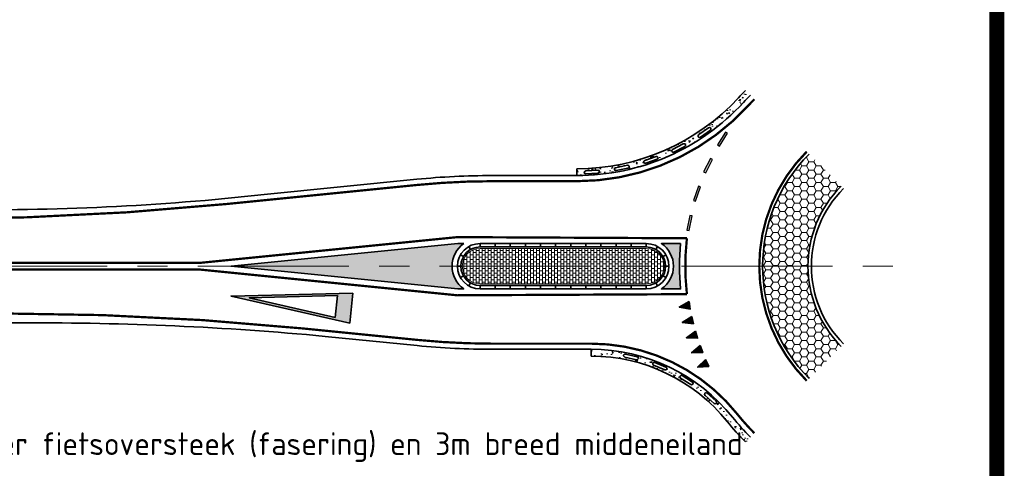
# Model space of a CAD drawing. Header units: metres. Extents: x -699 to 2316, y -1199 to 781.
# Tile 65 of 256: x 867 to 932, y -644 to -614. Entities that reach past the tile are written whole.
import ezdxf

# ---------------------------------------------------------------- set-up
doc = ezdxf.new("R2010")
doc.units = ezdxf.units.M
doc.linetypes.add('AM-AS', pattern=[16, 10, -2, 2, -2])
doc.linetypes.add('VH-RWSBAND', pattern=[24, 10, -2, 2, -2, 2, -2, 2, -2])
for name, color, linetype, lineweight in [('B-WE-AM-AS-G', 10, 'AM-AS', 18), ('N-WE-VH-KANTOPSLUITING_TROTTOIRBAND_RWS-G', 210, 'VH-RWSBAND', 35), ('N-WE-VH-KANTVERHARDING-G', 210, 'Continuous', 35), ('N-WE-VH-STOOTBAND-G', 7, 'Continuous', 35), ('N-WE-VH-VERHARDING_ASFALT_CONSTRUCTIE-A', 252, 'Continuous', 18), ('N-WE-VH-VERHARDING_BETON-G', 252, 'Continuous', 35), ('N-WE-VH-VERHARDING_BETONSTRAATSTEEN-A', 252, 'Continuous', 18), ('N-WE-VW-MARKERING_DWARS_DRIEHOEK_5070-G', 7, 'VW-HAAIETAND70-L-N', 35), ('N-WE-VW-MARKERING_LANGS-S', 7, 'Continuous', 25), ('N-WE-VW-MARKERING_LANGS_STREEP_DOORGETROKKEN_010-G', 7, 'Continuous', 13), ('N-WE-VW-MARKERING_LANGS_STREEP_DOORGETROKKEN_015-G', 7, 'Continuous', 13), ('N-WE-VW-MARKERING_PUNTSTUK-G', 7, 'Continuous', 35), ('N-WE-VW-MARKERING_SYMBOOL-G', 7, 'Continuous', 35)]:
    doc.layers.add(name, color=color, linetype=linetype, lineweight=lineweight)
doc.layers.add('X-XX-AL-HULPLIJN-G', color=7, linetype='Continuous', lineweight=18, plot=False)
doc.styles.add('NLCS-ISO Standaard', font='NLCS-ISO.ttf')
doc.linetypes.add('VW-HAAIETAND70-L-N', pattern='A,0,-0.5,[149,NLCS.SHX,S=1,R=0,X=-0.625,Y=0],-0.5', length=1)
pattern_1 = [(0, (-415.3106068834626, -584.3071553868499), (0.2, 0.15), [0.2, -0.2]), (90, (-415.3106068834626, -584.3071553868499), (-0.2, 1.224646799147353e-17), [])]

# ---------------------------------------------------------------- blocks, each defined once
blk = doc.blocks.new('VW8000')
h = blk.add_hatch(color=256)
h.paths.add_polyline_path([(-0.9999999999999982, 7.999999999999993), (-2.664535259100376e-15, 1.4210854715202e-14), (0.9999999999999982, 7.999999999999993)])
h.paths.add_polyline_path([(0.7238326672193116, 6.999999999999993), (-1.77635683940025e-15, 1.209338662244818), (-0.7238326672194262, 6.999999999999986)], flags=16)
for points in [[(-0.9999999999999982, 7.999999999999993), (-2.664535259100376e-15, 1.4210854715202e-14), (0.9999999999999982, 7.999999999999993)], [(0.7238326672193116, 6.999999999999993), (-1.77635683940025e-15, 1.209338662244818), (-0.7238326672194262, 6.999999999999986)]]:
    blk.add_lwpolyline(points, close=True)
blk = doc.blocks.new('NLCS_Haai70')
at = {"linetype": 'Continuous'}
blk.add_hatch(color=256, dxfattribs=at).paths.add_polyline_path([(-0.25, 0), (0.2499999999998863, 2.273736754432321e-13), (2.842170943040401e-14, -0.7000000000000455)])
blk.add_lwpolyline([(-0.25, 0), (0.2499999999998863, 2.273736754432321e-13), (2.842170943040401e-14, -0.7000000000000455)], close=True, dxfattribs=at)
blk = doc.blocks.new('N-SVW-MARKERING_LANGS_STREEP_11_015')
blk.add_hatch(color=256).paths.add_polyline_path([(0, 0.07499999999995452), (-1.387778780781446e-17, -0.0750000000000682), (0.9999999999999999, -0.0750000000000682), (0.9999999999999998, 0.07499999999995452)])
at = {"flags": 128}
blk.add_lwpolyline([(-1.387778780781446e-17, -0.0750000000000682), (1, -0.0750000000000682), (1, 0.07499999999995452), (0, 0.07499999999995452)], close=True, dxfattribs=at)
blk = doc.blocks.new('NLCS_Rotondepoot_7.5_R16_2vbofo (2)')
at = {"layer": 'N-WE-VH-VERHARDING_ASFALT_CONSTRUCTIE-A'}
h = blk.add_hatch(dxfattribs=at)
h.set_pattern_fill('AR-CONC', color=256, scale=0.005, angle=180, style=0)
h.set_pattern_definition([(230.0000000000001, (-414.5582712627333, -584.3071553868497), (-0.9109233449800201, 0.07969542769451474), [0.09525, -1.04775]), (175.0000000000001, (-414.5582712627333, -584.3071553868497), (0.1762171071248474, -0.9552842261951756), [0.0762, -0.83820292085]), (280.4514447, (-414.6341812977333, -584.3005141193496), (-0.7347062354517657, -0.875588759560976), [0.08095004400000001, -0.890451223]), (226.1842000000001, (-414.5582712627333, -584.5611553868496), (-1.35539520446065, 0.2102116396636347), [0.142875, -1.571625]), (276.6355576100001, (-414.6712207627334, -584.5436378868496), (-1.187020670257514, -1.237130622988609), [0.1214251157, -1.3356780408]), (171.1841511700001, (-414.5582712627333, -584.5611553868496), (-1.187020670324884, -1.237130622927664), [0.11429983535, -1.2572986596]), (201, (-414.6852712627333, -584.4976553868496), (-0.7580719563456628, 0.5113259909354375), [0.09525, -1.04775]), (146, (-414.6852712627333, -584.4976553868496), (-0.3090101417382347, -0.9209398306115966), [0.0762, -0.8382]), (251.4514450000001, (-414.7484439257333, -584.4550448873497), (-1.067082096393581, -0.409613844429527), [0.08095004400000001, -0.8904496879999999]), (217.5000000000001, (-414.5582712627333, -584.3071553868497), (-0.01544301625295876, -0.4227751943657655), [0, -0.82804, 0, -0.8509000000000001, 0, -0.8413750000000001]), (187.5, (-414.5582712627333, -584.3071553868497), (-0.3340983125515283, -0.5009028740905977), [0, -0.48514, 0, -0.80899, 0, -0.320675]), (147.5, (-414.2750612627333, -584.3071553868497), (-0.677952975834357, 0.0286437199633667), [0, -0.3174999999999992, 0, -0.9905999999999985, 0, -1.314449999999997]), (137.5, (-414.1480612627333, -584.3071553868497), (-0.7406459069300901, -0.1271324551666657), [0, -0.41275, 0, -0.65786, 0, -0.93345])])
edge = h.paths.add_edge_path()
edge.add_arc((1.866737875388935e-10, -1.837179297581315e-10), 16.00000000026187, 135.0000000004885, 137.3576900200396, ccw=False)
edge.add_line((-11.31370849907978, 11.31370849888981), (-11.63190655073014, 11.63190655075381))
edge.add_arc((7.486534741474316e-06, -7.184656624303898e-06), 16.45001037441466, 135.0000007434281, 137.3575260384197)
edge.add_arc((-22.80350850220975, 21.00000000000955), 14.55000000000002, 269.9999999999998, 317.357874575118, ccw=False)
edge.add_line((-22.80350850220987, 6.450000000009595), (-22.80350850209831, 6.225000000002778))
edge.add_line((-22.80350850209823, 6.225000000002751), (-22.80350850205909, 6.146185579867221))
edge.add_line((-22.80350850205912, 6.146185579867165), (-22.8035085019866, 5.999999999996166))
edge.add_arc((-22.8035085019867, 20.99999999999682), 15.0000000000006, 270.0000000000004, 317.357690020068)
edge = h.paths.add_edge_path(flags=16)
edge.add_line((-22.21010811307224, 6.306536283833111), (-21.41193356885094, 6.360549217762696))
edge.add_arc((-21.40518195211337, 6.260777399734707), 0.1000000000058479, -86.12866354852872, 93.87133645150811, ccw=False)
edge.add_line((-21.39843033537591, 6.161005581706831), (-22.19660487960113, 6.106992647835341))
edge.add_arc((-22.20335649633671, 6.206764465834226), 0.09999999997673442, 93.87133645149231, 273.87133645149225, ccw=False)
edge = h.paths.add_edge_path(flags=16)
edge.add_line((-20.23595269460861, 6.520440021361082), (-19.4523318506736, 6.681493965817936))
edge.add_arc((-19.43220010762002, 6.583541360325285), 0.1000000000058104, -78.38599064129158, 101.61400935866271, ccw=False)
edge.add_line((-19.41206836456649, 6.485588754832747), (-20.19568920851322, 6.324534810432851))
edge.add_arc((-20.21582095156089, 6.422487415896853), 0.09999999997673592, 101.61400935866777, 281.6140093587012, ccw=False)
edge = h.paths.add_edge_path(flags=16)
edge.add_line((-18.30861339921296, 6.998360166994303), (-17.55383458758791, 7.263518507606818))
edge.add_arc((-17.52068979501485, 7.169171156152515), 0.1000000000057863, -70.6433177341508, 109.35668226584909, ccw=False)
edge.add_line((-17.48754500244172, 7.074823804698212), (-18.24232381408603, 6.809665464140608))
edge.add_arc((-18.2754686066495, 6.904012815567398), 0.09999999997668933, 109.3566822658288, 289.35668226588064, ccw=False)
edge = h.paths.add_edge_path(flags=16)
edge.add_line((-16.46323281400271, 7.731582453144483), (-15.7510584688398, 8.0960103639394))
edge.add_arc((-15.70550497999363, 8.006988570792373), 0.1000000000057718, -62.90064482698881, 117.09935517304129, ccw=False)
edge.add_line((-15.65995149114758, 7.917966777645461), (-16.37212583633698, 7.553538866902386))
edge.add_arc((-16.41767932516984, 7.642560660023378), 0.09999999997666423, 117.09935517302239, 297.09935517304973, ccw=False)
edge = h.paths.add_edge_path(flags=16)
edge.add_line((-14.73345911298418, 8.706737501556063), (-14.07687483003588, 9.163790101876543))
edge.add_arc((-14.01974325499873, 9.081717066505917), 0.1000000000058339, -55.15797191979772, 124.84202808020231, ccw=False)
edge.add_line((-13.9626116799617, 8.99964403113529), (-14.61919596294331, 8.542591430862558))
edge.add_arc((-14.67632753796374, 8.62466446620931), 0.09999999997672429, 124.84202808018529, 304.8420280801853, ccw=False)
h = blk.add_hatch(dxfattribs=at)
h.set_pattern_fill('HONEY', color=256, scale=0.1, angle=180, style=0)
h.set_pattern_definition([(180, (0, 0), (-0.4762500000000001, -0.2749630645), [0.3175, -0.635]), (299.9999999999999, (0, 0), (0.4762499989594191, -0.2749630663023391), [0.3175, -0.635]), (240, (0, 0), (-1.040580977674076e-09, -0.5499261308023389), [-0.635, 0.3175])])
h.paths.add_polyline_path([(-5.303300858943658, 5.303300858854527), (-7.424621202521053, 7.424621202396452, 0.1989123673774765), (-10.5, 0), (-7.5, 0, -0.1989123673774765)])
h.paths.add_polyline_path([(-7.5, 0), (-10.5, 0, 0.198912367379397), (-7.424621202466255, -7.424621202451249), (-5.303300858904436, -5.303300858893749, -0.198912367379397)])
h = blk.add_hatch(dxfattribs=at)
h.set_pattern_fill('AR-CONC', color=256, scale=0.005, angle=180, style=0)
h.set_pattern_definition([(230.0000000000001, (-414.7011140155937, -584.30715538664), (-0.9109233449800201, 0.07969542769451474), [0.09525, -1.04775]), (175.0000000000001, (-414.7011140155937, -584.30715538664), (0.1762171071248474, -0.9552842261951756), [0.0762, -0.83820292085]), (280.4514447, (-414.7770240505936, -584.30051411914), (-0.7347062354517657, -0.875588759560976), [0.08095004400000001, -0.890451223]), (226.1842000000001, (-414.7011140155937, -584.5611553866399), (-1.35539520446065, 0.2102116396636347), [0.142875, -1.571625]), (276.6355576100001, (-414.8140635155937, -584.54363788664), (-1.187020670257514, -1.237130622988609), [0.1214251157, -1.3356780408]), (171.1841511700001, (-414.7011140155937, -584.5611553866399), (-1.187020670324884, -1.237130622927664), [0.11429983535, -1.2572986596]), (201, (-414.8281140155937, -584.4976553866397), (-0.7580719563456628, 0.5113259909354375), [0.09525, -1.04775]), (146, (-414.8281140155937, -584.4976553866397), (-0.3090101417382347, -0.9209398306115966), [0.0762, -0.8382]), (251.4514450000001, (-414.8912866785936, -584.4550448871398), (-1.067082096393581, -0.409613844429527), [0.08095004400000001, -0.8904496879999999]), (217.5000000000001, (-414.7011140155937, -584.30715538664), (-0.01544301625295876, -0.4227751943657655), [0, -0.82804, 0, -0.8509000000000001, 0, -0.8413750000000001]), (187.5, (-414.7011140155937, -584.30715538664), (-0.3340983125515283, -0.5009028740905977), [0, -0.48514, 0, -0.80899, 0, -0.320675]), (147.5, (-414.4179040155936, -584.30715538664), (-0.677952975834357, 0.0286437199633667), [0, -0.3174999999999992, 0, -0.9905999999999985, 0, -1.314449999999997]), (137.5, (-414.2909040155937, -584.30715538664), (-0.7406459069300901, -0.1271324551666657), [0, -0.41275, 0, -0.65786, 0, -0.93345])])
edge = h.paths.add_edge_path()
edge.add_line((-21.85749299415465, -5.499999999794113), (-21.85749299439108, -5.725000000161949))
edge.add_line((-21.85749299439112, -5.725000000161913), (-21.85749299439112, -5.837620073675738))
edge.add_line((-21.85749299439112, -5.837620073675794), (-21.85749299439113, -5.950000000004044))
edge.add_arc((-21.85749299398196, -17.49999999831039), 11.54999999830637, 38.682187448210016, 90.00000000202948, ccw=False)
edge.add_arc((1.591615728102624e-12, 1.477928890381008e-12), 16.45000000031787, 218.6821874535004, 224.9999999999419)
edge.add_line((-11.63190655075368, -11.63190655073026), (-11.31370849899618, -11.31370849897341))
edge.add_arc((1.477928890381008e-12, 1.250555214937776e-12), 16.00000000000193, 218.6821874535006, 224.9999999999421, ccw=False)
edge.add_arc((-21.85749299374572, -17.49999999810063), 11.99999999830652, 38.68218744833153, 90.00000000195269)
edge = h.paths.add_edge_path(flags=16)
edge.add_line((-19.58082614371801, -5.812964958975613), (-18.80116866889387, -5.992225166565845))
edge.add_arc((-18.82357619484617, -6.089682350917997), 0.1000000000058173, -102.94850606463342, 77.05149393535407, ccw=False)
edge.add_line((-18.84598372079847, -6.187139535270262), (-19.62564119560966, -6.007879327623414))
edge.add_arc((-19.60323366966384, -5.910422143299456), 0.09999999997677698, 77.05149393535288, 257.0514939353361, ccw=False)
edge = h.paths.add_edge_path(flags=16)
edge.add_line((-17.64206637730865, -6.364463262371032), (-16.90381869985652, -6.672668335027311))
edge.add_arc((-16.94234433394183, -6.764949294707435), 0.1000000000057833, -112.65965513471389, 67.34034486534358, ccw=False)
edge.add_line((-16.98086996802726, -6.857230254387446), (-17.71911764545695, -6.549025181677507))
edge.add_arc((-17.68059201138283, -6.456744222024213), 0.09999999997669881, 67.34034486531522, 247.3403448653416, ccw=False)
edge = h.paths.add_edge_path(flags=16)
edge.add_line((-15.82411513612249, -7.235091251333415), (-15.148434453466, -7.663408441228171))
edge.add_arc((-15.2019741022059, -7.74786852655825), 0.1000000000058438, -122.3708042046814, 57.629195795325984, ccw=False)
edge.add_line((-15.25551375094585, -7.832328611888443), (-15.93119443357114, -7.40401142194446))
edge.add_arc((-15.87765478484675, -7.319551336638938), 0.09999999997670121, 57.6291957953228, 237.6291957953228, ccw=False)
edge = h.paths.add_edge_path(flags=16)
edge.add_line((-14.17907248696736, -8.399897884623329), (-13.58532290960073, -8.936052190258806))
edge.add_arc((-13.65234219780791, -9.010270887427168), 0.10000000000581, -132.08195327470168, 47.918046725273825, ccw=False)
edge.add_line((-13.71936148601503, -9.08448958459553), (-14.3131110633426, -8.548335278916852))
edge.add_arc((-14.24609177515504, -8.47411658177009), 0.09999999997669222, 47.918046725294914, 227.9180467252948, ccw=False)
at = {"layer": 'N-WE-VH-VERHARDING_BETONSTRAATSTEEN-A'}
h = blk.add_hatch(dxfattribs=at)
h.set_pattern_fill('VB-KLINKERVERHARDING', color=256, scale=0.2, style=0, pattern_type=2)
h.set_pattern_definition(pattern_1)
edge = h.paths.add_edge_path()
edge.add_line((-25.37499999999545, -1.174999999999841), (-18.19999999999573, -1.174999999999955))
edge.add_arc((-18.19999999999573, 1.13686837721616e-13), 1.175000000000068, 270, 450)
edge.add_line((-18.19999999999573, 1.175000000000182), (-25.37499999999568, 1.174999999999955))
edge.add_line((-25.37499999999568, 1.174999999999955), (-29.19999999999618, 1.175000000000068))
edge.add_arc((-29.19999999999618, 0), 1.175000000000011, 90, 270)
edge.add_line((-29.19999999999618, -1.174999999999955), (-25.37499999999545, -1.174999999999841))
h = blk.add_hatch(dxfattribs=at)
h.set_pattern_fill('VB-KLINKERVERHARDING', color=256, scale=0.2, style=0, pattern_type=2)
h.set_pattern_definition(pattern_1)
edge = h.paths.add_edge_path()
edge.add_line((-25.37499999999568, 1.174999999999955), (-25.37499999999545, -1.174999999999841))
edge.add_line((-25.37499999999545, -1.174999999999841), (-18.19999999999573, -1.174999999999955))
edge.add_arc((-18.19999999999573, 1.13686837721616e-13), 1.175000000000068, 270, 450)
edge.add_line((-18.19999999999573, 1.175000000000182), (-25.37499999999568, 1.174999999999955))
at = {"layer": 'N-WE-VW-MARKERING_PUNTSTUK-G'}
h = blk.add_hatch(color=256, dxfattribs=at)
edge = h.paths.add_edge_path()
edge.add_line((-30.28282039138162, 1.500000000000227), (-30.6825435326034, 1.500000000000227))
edge.add_line((-30.68254353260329, 1.500000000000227), (-45.68254353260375, 0))
edge.add_line((-45.68254353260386, 0), (-30.68254353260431, -1.499999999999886))
edge.add_line((-30.68254353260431, -1.5), (-30.28282039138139, -1.5))
edge.add_arc((-29.19999999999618, 2.273736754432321e-13), 1.849999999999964, 125.8247743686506, 234.1752256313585, ccw=False)
h = blk.add_hatch(color=256, dxfattribs=at)
edge = h.paths.add_edge_path()
edge.add_line((-15.92953232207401, 1.5), (-17.20501256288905, 1.500000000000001))
edge.add_arc((-18.19999999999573, 0), 1.800000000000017, -56.44269023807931, 56.44269023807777, ccw=False)
edge.add_line((-17.20501256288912, -1.5), (-15.92953232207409, -1.499999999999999))
edge.add_arc((2.273736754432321e-13, -2.273736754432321e-13), 16.00000000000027, 174.6206210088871, 185.3793789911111, ccw=False)
at = {"layer": 'B-WE-AM-AS-G'}
blk.add_lwpolyline([(-95.8788820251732, 0), (0, 0)], dxfattribs=at)
at = {"layer": 'N-WE-VH-KANTOPSLUITING_TROTTOIRBAND_RWS-G'}
for p, q in [((-29.20000000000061, 1.274999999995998), (-29.20000000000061, 1.499999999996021)), ((-28.20000000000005, 1.274999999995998), (-28.20000000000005, 1.499999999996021)), ((-27.20000000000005, 1.274999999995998), (-27.20000000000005, 1.499999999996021)), ((-26.20000000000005, 1.274999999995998), (-26.20000000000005, 1.499999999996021)), ((-25.20000000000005, 1.274999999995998), (-25.20000000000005, 1.499999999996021)), ((-24.20000000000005, 1.274999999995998), (-24.20000000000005, 1.499999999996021)), ((-23.20000000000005, 1.274999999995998), (-23.20000000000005, 1.499999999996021)), ((-22.20000000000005, 1.274999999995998), (-22.20000000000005, 1.499999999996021)), ((-21.20000000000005, 1.274999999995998), (-21.20000000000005, 1.499999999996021)), ((-20.20000000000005, 1.274999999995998), (-20.20000000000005, 1.499999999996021)), ((-19.20000000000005, 1.274999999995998), (-19.20000000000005, 1.499999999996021)), ((-18.20000000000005, 1.274999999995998), (-18.20000000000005, 1.499999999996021)), ((-29.20000000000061, -1.500000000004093), (-29.20000000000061, -1.27500000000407)), ((-28.20000000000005, -1.500000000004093), (-28.20000000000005, -1.27500000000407)), ((-27.20000000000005, -1.500000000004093), (-27.20000000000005, -1.27500000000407)), ((-26.20000000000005, -1.500000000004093), (-26.20000000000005, -1.27500000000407)), ((-25.20000000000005, -1.500000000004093), (-25.20000000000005, -1.27500000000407)), ((-24.20000000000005, -1.500000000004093), (-24.20000000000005, -1.27500000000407)), ((-23.20000000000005, -1.500000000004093), (-23.20000000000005, -1.27500000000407)), ((-22.20000000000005, -1.500000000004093), (-22.20000000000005, -1.27500000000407)), ((-21.20000000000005, -1.500000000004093), (-21.20000000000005, -1.27500000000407)), ((-20.20000000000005, -1.500000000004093), (-20.20000000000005, -1.27500000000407)), ((-19.20000000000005, -1.500000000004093), (-19.20000000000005, -1.27500000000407)), ((-18.20000000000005, -1.500000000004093), (-18.20000000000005, -1.27500000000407))]:
    blk.add_line(p, q, dxfattribs=at)
at = {"layer": 'N-WE-VH-KANTVERHARDING-G', "flags": 128}
for points in [[(-22.80350850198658, 5.999999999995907, 0.2096290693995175), (-11.76955277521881, 10.83870967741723, -0.01028772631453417), (-11.31370849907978, 11.31370849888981)], [(-7.424621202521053, 7.424621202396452, 0.4142135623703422), (-7.424621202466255, -7.424621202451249)], [(-5.303300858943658, 5.303300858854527, 0.4142135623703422), (-5.303300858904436, -5.303300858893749, 0.4142135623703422)], [(-5.144201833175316, 5.144201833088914, 0.4142135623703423), (-5.144201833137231, -5.144201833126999, 0.4142135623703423)], [(-11.31370849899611, -11.31370849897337, -0.02757364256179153), (-12.48999599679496, -10.00000000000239, 0.227735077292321), (-21.85749299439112, -5.500000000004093)]]:
    blk.add_lwpolyline(points, format="xyb", dxfattribs=at)
at = {"layer": 'N-WE-VH-KANTVERHARDING-G'}
for points in [[(-22.80350850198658, 5.999999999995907), (-28.41320277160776, 5.999999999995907, 0.0249223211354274), (-33.38838872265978, 5.751859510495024), (-43.4813642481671, 4.742561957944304, -0.03093063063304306), (-64.38240630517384, 3.746921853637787), (-95.87918027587, 3.746921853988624)], [(-29.19999999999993, 1.499999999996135), (-29.20000000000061, 1.499999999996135, 0.9999999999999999), (-29.20000000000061, -1.500000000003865)], [(-29.20000000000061, -1.500000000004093), (-18.20000000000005, -1.500000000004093, 1), (-18.20000000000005, 1.499999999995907), (-29.19999999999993, 1.499999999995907)], [(-29.20000000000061, 1.274999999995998, 1), (-29.20000000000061, -1.275000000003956)], [(-29.20000000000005, -1.275000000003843), (-18.20000000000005, -1.27500000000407, 0.9999999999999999), (-18.20000000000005, 1.274999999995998), (-29.20000000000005, 1.274999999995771)], [(-21.85749299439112, -5.500000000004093), (-28.38826496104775, -5.500000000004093, -0.02492232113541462), (-33.36345091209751, -5.25185951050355), (-39.45642643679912, -4.642561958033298, 0.02466112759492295), (-59.35717024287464, -3.750000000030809), (-95.87888202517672, -3.750000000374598)]]:
    blk.add_lwpolyline(points, format="xyb", dxfattribs=at)
at = {"layer": 'N-WE-VH-KANTVERHARDING-G', "flags": 128}
for points in [[(-29.20000000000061, 1.274999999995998), (-29.20000000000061, 1.499999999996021)], [(-29.20000000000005, 1.274999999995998), (-29.20000000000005, 1.499999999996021)], [(-28.20000000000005, 1.274999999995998), (-28.20000000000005, 1.499999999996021)], [(-27.20000000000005, 1.274999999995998), (-27.20000000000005, 1.499999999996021)], [(-26.20000000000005, 1.274999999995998), (-26.20000000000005, 1.499999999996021)], [(-25.20000000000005, 1.274999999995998), (-25.20000000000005, 1.499999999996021)], [(-24.20000000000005, 1.274999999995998), (-24.20000000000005, 1.499999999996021)], [(-23.20000000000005, 1.274999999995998), (-23.20000000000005, 1.499999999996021)], [(-22.20000000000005, 1.274999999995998), (-22.20000000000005, 1.499999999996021)], [(-21.20000000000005, 1.274999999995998), (-21.20000000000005, 1.499999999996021)], [(-20.20000000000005, 1.274999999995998), (-20.20000000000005, 1.499999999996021)], [(-19.20000000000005, 1.274999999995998), (-19.20000000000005, 1.499999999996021)], [(-18.20000000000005, 1.274999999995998), (-18.20000000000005, 1.499999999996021)], [(-30.30451603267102, 0.6369217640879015), (-30.49943062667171, 0.7493197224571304)], [(-29.83692176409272, 1.104516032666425), (-29.94931972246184, 1.299430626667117)], [(-17.56307823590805, 1.104516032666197), (-17.45068027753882, 1.29943062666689)], [(-17.09548396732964, 0.6369217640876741), (-16.90056937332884, 0.749319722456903)], [(-30.47500000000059, -4.092726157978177e-12), (-30.70000000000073, -4.092726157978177e-12)], [(-30.30451603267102, -0.6369217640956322), (-30.49943062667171, -0.7493197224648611)], [(-17.09548396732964, -0.6369217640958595), (-16.90056937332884, -0.7493197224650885)], [(-16.92499999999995, -4.092726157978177e-12), (-16.70000000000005, -4.092726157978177e-12)], [(-29.83692176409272, -1.104516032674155), (-29.94931972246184, -1.299430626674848)], [(-29.20000000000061, -1.500000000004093), (-29.20000000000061, -1.27500000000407)], [(-29.20000000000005, -1.500000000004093), (-29.20000000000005, -1.27500000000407)], [(-28.20000000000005, -1.500000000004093), (-28.20000000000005, -1.27500000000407)], [(-27.20000000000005, -1.500000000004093), (-27.20000000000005, -1.27500000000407)], [(-26.20000000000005, -1.500000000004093), (-26.20000000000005, -1.27500000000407)], [(-25.20000000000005, -1.500000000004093), (-25.20000000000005, -1.27500000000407)], [(-24.20000000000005, -1.500000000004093), (-24.20000000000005, -1.27500000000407)], [(-23.20000000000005, -1.500000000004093), (-23.20000000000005, -1.27500000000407)], [(-22.20000000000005, -1.500000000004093), (-22.20000000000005, -1.27500000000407)], [(-21.20000000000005, -1.500000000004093), (-21.20000000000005, -1.27500000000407)], [(-20.20000000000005, -1.500000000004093), (-20.20000000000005, -1.27500000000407)], [(-19.20000000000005, -1.500000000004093), (-19.20000000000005, -1.27500000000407)], [(-18.20000000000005, -1.500000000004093), (-18.20000000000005, -1.27500000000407)], [(-17.56307823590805, -1.104516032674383), (-17.45068027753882, -1.299430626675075)]]:
    blk.add_lwpolyline(points, dxfattribs=at)
at = {"layer": 'N-WE-VH-STOOTBAND-G', "flags": 128}
for points in [[(-14.73345911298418, 8.706737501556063), (-14.07687483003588, 9.163790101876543, -1), (-13.9626116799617, 8.99964403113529), (-14.61919596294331, 8.542591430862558, -1)], [(-16.46323281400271, 7.731582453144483), (-15.7510584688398, 8.0960103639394, -1), (-15.65995149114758, 7.917966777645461), (-16.37212583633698, 7.553538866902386, -1)], [(-18.30861339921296, 6.998360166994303), (-17.55383458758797, 7.263518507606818, -1), (-17.48754500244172, 7.074823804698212), (-18.24232381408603, 6.809665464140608, -1)], [(-20.23595269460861, 6.520440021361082), (-19.45233185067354, 6.681493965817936, -1), (-19.41206836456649, 6.485588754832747), (-20.19568920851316, 6.324534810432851, -1)], [(-22.21010811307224, 6.306536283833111), (-21.41193356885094, 6.360549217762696, -1), (-21.39843033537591, 6.161005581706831), (-22.19660487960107, 6.106992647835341, -1)], [(-19.58082614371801, -5.812964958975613), (-18.80116866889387, -5.992225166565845, -1), (-18.84598372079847, -6.187139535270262), (-19.62564119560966, -6.007879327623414, -1)], [(-17.64206637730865, -6.364463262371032), (-16.90381869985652, -6.672668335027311, -1), (-16.98086996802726, -6.857230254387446), (-17.719117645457, -6.549025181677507, -1)], [(-15.25551375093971, -7.832328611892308, 0.9999999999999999), (-15.14843445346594, -7.663408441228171), (-15.82411513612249, -7.235091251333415, 0.9999999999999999), (-15.931194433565, -7.404011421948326)], [(-14.17907248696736, -8.399897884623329), (-13.58532290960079, -8.936052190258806, -1), (-13.71936148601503, -9.08448958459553), (-14.3131110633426, -8.548335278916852, -1)]]:
    blk.add_lwpolyline(points, format="xyb", close=True, dxfattribs=at)
at = {"layer": 'N-WE-VH-VERHARDING_BETON-G'}
for p, q in [((-22.80350850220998, 6.450000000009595), (-22.80350850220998, 6.450000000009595)), ((-22.80350850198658, 5.999999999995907), (-22.80350850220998, 6.450000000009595)), ((-21.85749299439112, -5.950000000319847), (-21.85749299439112, -5.500000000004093)), ((-21.85749299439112, -5.950000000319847), (-21.85749299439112, -5.950000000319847))]:
    blk.add_line(p, q, dxfattribs=at)
for points in [[(-22.80350850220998, 6.450000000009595, 0.209629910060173), (-12.10053969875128, 11.14358286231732, -0.01028701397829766), (-11.63190655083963, 11.63190655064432)], [(-11.63190655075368, -11.63190655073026, -0.02757364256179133), (-12.84127713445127, -10.28125000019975, 0.227735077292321), (-21.85749299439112, -5.950000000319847, 0.227735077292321)]]:
    blk.add_lwpolyline(points, format="xyb", dxfattribs=at)
at = {"layer": 'N-WE-VH-VERHARDING_BETONSTRAATSTEEN-A'}
blk.add_lwpolyline([(-25.37499999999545, -1.174999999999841), (-25.37499999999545, -1.174999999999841), (-18.19999999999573, -1.174999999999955, 1), (-18.19999999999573, 1.175000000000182), (-25.37499999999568, 1.174999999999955), (-25.37499999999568, 1.174999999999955), (-25.37499999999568, 1.174999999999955), (-29.19999999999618, 1.175000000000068, 1), (-29.19999999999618, -1.174999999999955)], format="xyb", close=True, dxfattribs=at)
at = {"layer": 'N-WE-VW-MARKERING_LANGS_STREEP_DOORGETROKKEN_010-G', "const_width": 0.15}
blk.add_lwpolyline([(-7.583720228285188, 7.583720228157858, 0.4142135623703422), (-7.58372022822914, -7.583720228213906, 0.4142135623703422)], format="xyb", dxfattribs=at)
at = {"layer": 'N-WE-VW-MARKERING_LANGS_STREEP_DOORGETROKKEN_015-G', "const_width": 0.15}
for points in [[(-11.04854345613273, 11.04854345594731, 0.01028772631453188), (-11.49370388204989, 10.58467741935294, -0.2096290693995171), (-22.80350850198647, 5.624999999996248)], [(-22.80350850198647, 5.624999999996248), (-28.41320277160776, 5.624999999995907, 0.02492232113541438), (-33.35107482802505, 5.378720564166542), (-45.96266088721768, 4.117561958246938, -0.02492232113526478), (-65.86340469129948, 3.125000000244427), (-69.86340469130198, 3.125000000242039)], [(-69.86340469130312, 0.2250000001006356), (-47.70374067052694, 0.2250000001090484), (-30.70374067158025, 1.925000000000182), (-15.51507866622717, 1.850124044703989, 0.05941233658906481), (-15.51507866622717, -1.850124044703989), (-30.70374067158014, -1.924999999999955), (-47.70374067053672, -0.225000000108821), (-69.86340469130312, -0.225000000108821)], [(-21.85749299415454, -5.124999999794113), (-28.38826496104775, -5.125000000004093, -0.02492232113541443), (-33.32613701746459, -4.878720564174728), (-40.93772307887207, -4.117561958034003, 0.02492232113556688), (-60.83846688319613, -3.125000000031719), (-69.86340469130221, -3.125000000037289)], [(-11.0485434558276, -11.04854345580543, -0.02757364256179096), (-12.19726171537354, -9.765624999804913, 0.2277350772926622), (-21.85749299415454, -5.124999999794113)]]:
    blk.add_lwpolyline(points, format="xyb", dxfattribs=at)
at = {"layer": 'N-WE-VW-MARKERING_PUNTSTUK-G'}
for points in [[(-30.28282039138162, 1.500000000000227), (-30.68254353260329, 1.500000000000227), (-45.68254353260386, 0), (-30.68254353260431, -1.5), (-30.28282039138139, -1.5, -0.5114530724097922)], [(-15.92953232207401, 1.5), (-17.20501256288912, 1.5, -0.5366750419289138), (-17.20501256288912, -1.5), (-15.92953232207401, -1.5, -0.04697845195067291)]]:
    blk.add_lwpolyline(points, format="xyb", close=True, dxfattribs=at)
at = {"layer": 'N-WE-VW-MARKERING_DWARS_DRIEHOEK_5070-G'}
for p, rotation in [((-15.33340179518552, -2.586366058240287), 279.574261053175), ((-15.13549509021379, -3.566411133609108), 283.2588770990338), ((-14.87501550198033, -4.531712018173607), 286.9434931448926), ((-14.553039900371, -5.478277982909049), 290.6281091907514), ((-14.17089939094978, -6.402195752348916), 294.3127252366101)]:
    blk.add_blockref('NLCS_Haai70', p, dxfattribs=dict(at, rotation=rotation))
at = {"layer": 'N-WE-VW-MARKERING_LANGS-S'}
for p, rotation in [((-12.8880231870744, 8.83399588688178), 237.4027742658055), ((-13.88961160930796, 7.102020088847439), 243.3827971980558), ((-14.68375803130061, 5.267565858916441), 250.6700602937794), ((-15.23680199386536, 3.346619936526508), 258.0130766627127)]:
    blk.add_blockref('N-SVW-MARKERING_LANGS_STREEP_11_015', p, dxfattribs=dict(at, rotation=rotation))
at = {"layer": 'N-WE-VW-MARKERING_SYMBOOL-G', "rotation": 264.2894068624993}
blk.add_blockref('VW8000', (-45.68254353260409, -1.971789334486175), dxfattribs=at)

msp = doc.modelspace()

# ---------------------------------------------------------------- linework, layer by layer
at = {"const_width": 1}
for points in [[(378.982808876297, -323.3944099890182), (931.7474070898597, -323.3944099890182), (931.7474070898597, -711.1164010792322), (378.982808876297, -711.1164010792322)], [(378.982808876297, -323.3944099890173), (931.7474070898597, -323.3944099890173), (931.7474070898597, -711.1164010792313), (378.982808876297, -711.1164010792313)]]:
    msp.add_lwpolyline(points, close=True, dxfattribs=at)

# ---------------------------------------------------------------- block references
msp.add_blockref('NLCS_Rotondepoot_7.5_R16_2vbofo (2)', (926.7564616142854, -630.807236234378))

# ---------------------------------------------------------------- texts
at = {"layer": 'X-XX-AL-HULPLIJN-G', "style": 'NLCS-ISO Standaard'}
msp.add_text('standaard 16m rotondepoot (1e aanleg) zonder fietsoversteek (fasering) en 3m breed middeneiland', height=1.5, dxfattribs=at).set_placement((826.1112026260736, -643.3029801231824))

doc.saveas('drawing.dxf')
